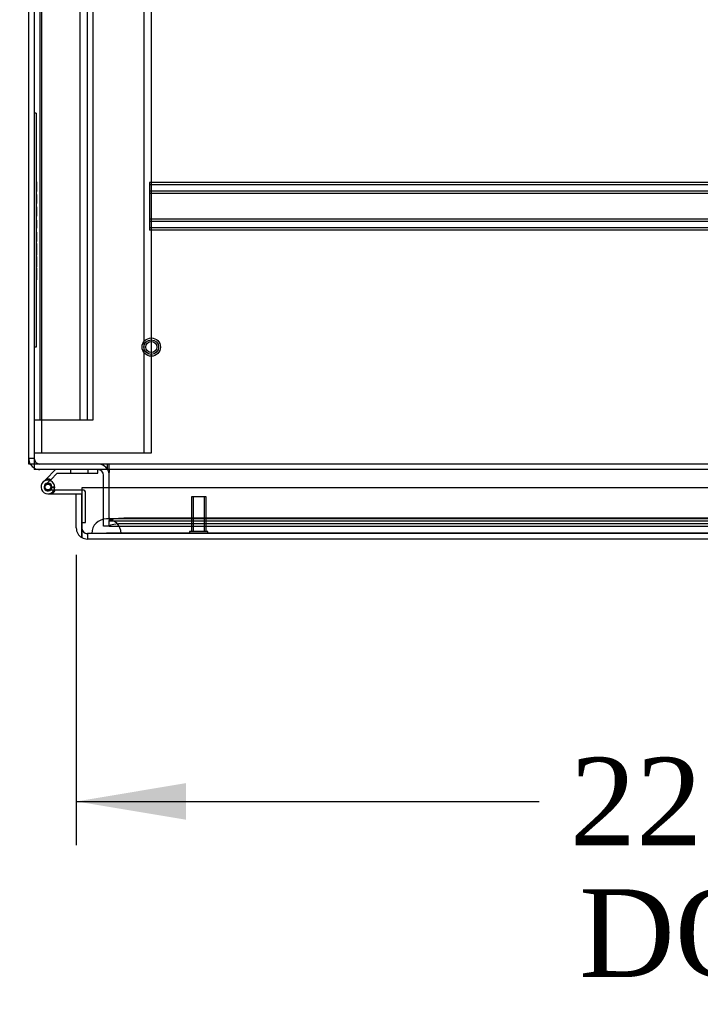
# Model space of a CAD drawing. Header units: inches. Extents: x 1 to 359, y -2 to 239.
# Tile 57 of 82: x 85 to 97, y 199 to 215. Entities that reach past the tile are written whole.
import ezdxf
from ezdxf.enums import TextEntityAlignment as Align
from ezdxf.lldxf.tags import DXFTag

# ---------------------------------------------------------------- set-up
doc = ezdxf.new("R2010")
doc.units = ezdxf.units.IN
doc.header["$MEASUREMENT"] = 0
for name, color, linetype in [('COM50677-2', 7, 'Continuous'), ('COM53964-1', 7, 'Continuous'), ('COM54746-60', 7, 'Continuous'), ('COM70215', 7, 'Continuous'), ('COM70220', 7, 'Continuous'), ('COM71195-6', 7, 'Continuous'), ('COM71298-1', 7, 'Continuous'), ('COM71299-1', 7, 'Continuous'), ('COM71300-1', 7, 'Continuous'), ('Default', 7, 'Continuous'), ('QLB20185', 7, 'Continuous'), ('STD26258', 7, 'Continuous')]:
    doc.layers.add(name, color=color, linetype=linetype)
doc.styles.add('SEACAD_Times_New_Roman', font='times.ttf')
tags = doc.linetypes.add('HIDDEN2', pattern=[0.1875, 0.125, -0.0625]).pattern_tags.tags
tags[6:7] = [DXFTag(74, 4), DXFTag(75, 0), DXFTag(340, '0'), DXFTag(46, 0.0), DXFTag(50, 0.0), DXFTag(44, 0.0), DXFTag(45, 0.0)]
tags[4:5] = [DXFTag(74, 4), DXFTag(75, 0), DXFTag(340, '0'), DXFTag(46, 0.0), DXFTag(50, 0.0), DXFTag(44, 0.0), DXFTag(45, 0.0)]
doc.dimstyles.new('HAMMOND_(STH_-_300x200)', dxfattribs={"dimtxt": 1.5, "dimasz": 1.875, "dimexe": 0.75, "dimexo": 0.75, "dimgap": 0.375, "dimtad": 0, "dimtih": 1, "dimtoh": 1, "dimzin": 0, "dimdsep": 46, "dimtxsty": 'SEACAD_Times_New_Roman', "dimblk1": '_SE_FILLED', "dimblk2": '_SE_FILLED', "dimsah": 1, "dimcen": 0.75, "dimadec": 0, "dimazin": 0, "dimtfac": 0.8, "dimtofl": 0, "dimtmove": 0, "dimatfit": 3, "dimfxl": 1, "dimtolj": 1, "dimtzin": 0, "dimarcsym": 0})

# ---------------------------------------------------------------- blocks, each defined once
blk = doc.blocks.new('SE3')
at = {"layer": 'COM50677-2', "color": 7, "linetype": 'HIDDEN2'}
for p, q in [((85.806, 225.541), (85.806, 208.041)), ((87.556, 225.541), (87.556, 208.041)), ((87.681, 225.541), (87.681, 208.041)), ((85.866, 208.041), (85.681, 208.041)), ((87.496, 208.041), (85.866, 208.041)), ((87.681, 208.041), (87.496, 208.041))]:
    blk.add_line(p, q, dxfattribs=at)
at = {"layer": 'COM53964-1', "color": 7, "linetype": 'HIDDEN2'}
for p, q in [((85.776, 224.978), (85.776, 208.603)), ((86.46, 224.978), (86.46, 208.603)), ((86.586, 224.978), (86.586, 208.603)), ((86.681, 224.978), (86.681, 208.603)), ((85.819, 208.603), (85.681, 208.603)), ((86.543, 208.603), (85.819, 208.603)), ((86.681, 208.603), (86.543, 208.603))]:
    blk.add_line(p, q, dxfattribs=at)
at = {"layer": 'COM54746-60', "color": 7, "linetype": 'Continuous'}
for p, q in [((86.046, 207.76), (85.879, 207.592)), ((86.765, 207.698), (86.765, 207.76)), ((85.879, 207.592), (85.835, 207.548)), ((85.948, 207.574), (85.962, 207.588)), ((85.962, 207.588), (86.072, 207.698)), ((86.072, 207.698), (86.765, 207.698)), ((85.851, 207.474), (85.851, 207.449)), ((85.926, 207.524), (85.901, 207.524)), ((85.976, 207.449), (85.976, 207.474)), ((85.976, 207.456), (86.03, 207.451)), ((85.901, 207.399), (85.926, 207.399)), ((85.913, 207.345), (86.493, 207.345)), ((86.493, 207.407), (85.952, 207.407)), ((86.493, 207.345), (86.493, 207.343)), ((86.493, 206.857), (86.493, 206.857))]:
    blk.add_line(p, q, dxfattribs=at)
at = {"layer": 'COM54746-60', "color": 7, "linetype": 'HIDDEN2'}
for p, q in [((86.3, 207.76), (86.3, 207.698)), ((86.604, 207.698), (86.604, 207.76)), ((85.877, 207.503), (85.948, 207.574)), ((86.03, 207.462), (85.968, 207.462)), ((85.968, 207.457), (85.976, 207.456)), ((85.952, 207.407), (85.913, 207.407)), ((86.53, 207.407), (86.493, 207.407)), ((86.555, 206.857), (86.555, 207.382)), ((86.493, 206.857), (86.555, 206.857))]:
    blk.add_line(p, q, dxfattribs=at)
blk.add_circle((85.913, 207.462), 0.05, dxfattribs=at)
at = {"layer": 'COM54746-60', "color": 7, "linetype": 'Continuous'}
for centre, radius, start, end in [((85.913, 207.462), 0.135, 68.9858, 104.9706), ((85.913, 207.462), 0.117, 354.7841, 270), ((85.901, 207.474), 0.05, 90, 180), ((85.901, 207.449), 0.05, 180, 270), ((85.926, 207.474), 0.05, 0, 90), ((85.926, 207.449), 0.05, 270, 0), ((85.913, 207.462), 0.117, 331.9602, 354.7841)]:
    blk.add_arc(centre, radius, start, end, dxfattribs=at)
at = {"layer": 'COM54746-60', "color": 7, "linetype": 'HIDDEN2'}
for centre, radius, start, end in [((85.913, 207.462), 0.055, 354.7841, 270), ((85.913, 207.462), 0.055, 270, 354.7841), ((85.913, 207.462), 0.117, 270, 331.9602), ((85.913, 207.462), 0.135, 299.9264, 335.9579), ((86.53, 207.382), 0.025, 0, 90)]:
    blk.add_arc(centre, radius, start, end, dxfattribs=at)
at = {"layer": 'COM70215', "color": 7, "linetype": 'HIDDEN2'}
for p, q in [((107.148, 212.668), (87.648, 212.668)), ((87.648, 212.668), (87.648, 212.625)), ((107.148, 212.628), (87.648, 212.628)), ((87.648, 212.625), (87.648, 211.898)), ((107.148, 212.52), (87.648, 212.52)), ((107.148, 212.48), (87.648, 212.48)), ((107.148, 212.043), (87.648, 212.043)), ((107.148, 212.003), (87.648, 212.003)), ((87.648, 211.898), (87.648, 211.855)), ((107.148, 211.895), (87.648, 211.895)), ((107.148, 211.855), (87.648, 211.855))]:
    blk.add_line(p, q, dxfattribs=at)
at = {"layer": 'COM70220', "color": 7, "linetype": 'HIDDEN2'}
for p, q in [((87.164, 206.918), (86.914, 206.918)), ((107.632, 206.918), (87.164, 206.918)), ((86.914, 206.672), (86.665, 206.67)), ((86.665, 206.67), (86.665, 206.669)), ((87.164, 206.67), (86.665, 206.67)), ((87.164, 206.669), (86.665, 206.669)), ((87.163, 206.67), (86.914, 206.672)), ((87.164, 206.672), (86.914, 206.672)), ((87.163, 206.669), (87.163, 206.67)), ((107.632, 206.672), (87.164, 206.672)), ((107.632, 206.67), (87.164, 206.67)), ((107.632, 206.669), (87.164, 206.669))]:
    blk.add_line(p, q, dxfattribs=at)
blk.add_arc((86.914, 206.668), 0.25, 0, 180, dxfattribs=at)
at = {"layer": 'COM71195-6', "color": 7, "linetype": 'Continuous'}
for p, q in [((86.493, 207.448), (86.493, 206.763)), ((108.303, 207.448), (86.493, 207.448)), ((86.398, 207.343), (86.493, 207.343)), ((86.398, 206.763), (86.398, 207.343)), ((86.493, 206.763), (86.493, 207.343)), ((86.493, 206.763), (86.493, 206.598)), ((86.493, 206.598), (86.493, 206.763)), ((108.208, 206.573), (86.588, 206.573))]:
    blk.add_line(p, q, dxfattribs=at)
at = {"layer": 'COM71195-6', "color": 7, "linetype": 'HIDDEN2'}
for p, q in [((108.208, 206.668), (86.588, 206.668)), ((86.588, 206.668), (86.588, 206.573))]:
    blk.add_line(p, q, dxfattribs=at)
at = {"layer": 'COM71195-6', "color": 7, "linetype": 'Continuous'}
for start, end in [(180, 240), (240, 270)]:
    blk.add_arc((86.588, 206.763), 0.19, start, end, dxfattribs=at)
at = {"layer": 'COM71195-6', "color": 7, "linetype": 'HIDDEN2'}
blk.add_arc((86.588, 206.763), 0.095, 180, 270, dxfattribs=at)
blk.add_ellipse((86.588, 206.763), major_axis=(0, 0.095), ratio=0.999171, start_param=1.570796, end_param=3.141593, dxfattribs=at)
at = {"layer": 'COM71195-6', "color": 7, "linetype": 'Continuous'}
blk.add_ellipse((86.588, 206.763), major_axis=(0, 0.19), ratio=0.999171, start_param=2.617994, end_param=3.141593, dxfattribs=at)
at = {"layer": 'COM71298-1', "color": 7, "linetype": 'Continuous'}
for p, q in [((85.681, 216.46), (85.681, 207.903)), ((85.681, 207.903), (85.681, 207.76)), ((133.551, 207.76), (85.681, 207.76)), ((86.961, 207.76), (86.961, 207.712)), ((86.961, 207.448), (86.961, 207.712))]:
    blk.add_line(p, q, dxfattribs=at)
at = {"layer": 'COM71298-1', "color": 7, "linetype": 'HIDDEN2'}
for p, q in [((133.551, 207.855), (85.681, 207.855)), ((86.931, 207.76), (86.931, 207.855)), ((86.961, 207.76), (86.961, 207.855)), ((86.961, 206.934), (86.961, 207.448)), ((86.961, 206.934), (86.961, 206.887)), ((107.749, 206.927), (87.211, 206.927)), ((86.961, 206.791), (86.961, 206.887)), ((86.962, 206.793), (86.961, 206.791)), ((86.961, 206.791), (86.961, 206.791)), ((86.961, 206.791), (107.999, 206.791)), ((86.962, 206.886), (86.962, 206.886)), ((86.962, 206.886), (107.999, 206.886)), ((107.749, 206.833), (87.211, 206.833))]:
    blk.add_line(p, q, dxfattribs=at)
for centre, major_axis, start_param, end_param in [((87.211, 206.883), (-0.25, 0), 4.712389, 6.21308), ((87.211, 206.79), (0.25, 0), 1.570796, 3.071487)]:
    blk.add_ellipse(centre, major_axis=major_axis, ratio=0.173648, start_param=start_param, end_param=end_param, dxfattribs=at)
at = {"layer": 'COM71299-1', "color": 7, "linetype": 'HIDDEN2'}
blk.add_line((86.961, 206.793), (107.116, 206.793), dxfattribs=at)
at = {"layer": 'COM71300-1', "color": 7, "linetype": 'Continuous'}
for p, q in [((85.586, 207.855), (85.586, 216.465)), ((85.681, 207.855), (85.586, 207.855)), ((86.866, 207.448), (86.866, 207.665))]:
    blk.add_line(p, q, dxfattribs=at)
at = {"layer": 'COM71300-1', "color": 7, "linetype": 'HIDDEN2'}
for p, q in [((85.681, 207.95), (85.586, 207.95)), ((86.866, 206.793), (86.866, 207.448)), ((86.961, 206.793), (86.866, 206.793))]:
    blk.add_line(p, q, dxfattribs=at)
for centre, radius, start, end in [((85.776, 207.95), 0.19, 180, 210), ((85.776, 207.95), 0.095, 180, 270), ((85.776, 207.95), 0.19, 240, 270), ((86.771, 207.665), 0.19, 30, 90)]:
    blk.add_arc(centre, radius, start, end, dxfattribs=at)
at = {"layer": 'COM71300-1', "color": 7, "linetype": 'Continuous'}
for centre, radius, start, end in [((85.776, 207.95), 0.19, 210, 240), ((86.771, 207.665), 0.095, 0, 90), ((86.771, 207.665), 0.19, 0, 30)]:
    blk.add_arc(centre, radius, start, end, dxfattribs=at)
at = {"layer": 'QLB20185', "color": 7, "linetype": 'HIDDEN2'}
for p, q in [((85.711, 213.855), (85.681, 213.855)), ((85.711, 213.855), (85.711, 213.48)), ((85.711, 213.48), (85.711, 210.23)), ((85.728, 212.671), (85.71, 212.671)), ((85.728, 212.657), (85.71, 212.657)), ((85.728, 212.657), (85.71, 212.657)), ((85.726, 212.654), (85.711, 212.654)), ((85.726, 212.653), (85.711, 212.653)), ((85.726, 212.65), (85.711, 212.65)), ((85.726, 212.642), (85.711, 212.642)), ((85.726, 212.64), (85.711, 212.64)), ((85.726, 212.671), (85.726, 212.668)), ((85.726, 212.647), (85.726, 212.654)), ((85.726, 212.545), (85.726, 212.647)), ((85.71, 212.527), (85.728, 212.527)), ((85.726, 212.584), (85.711, 212.584)), ((85.726, 212.56), (85.711, 212.56)), ((85.726, 212.56), (85.711, 212.56)), ((85.726, 212.558), (85.711, 212.558)), ((85.726, 212.547), (85.711, 212.547)), ((85.726, 212.545), (85.711, 212.545)), ((85.726, 212.54), (85.711, 212.54)), ((85.726, 212.534), (85.711, 212.534)), ((85.726, 212.527), (85.726, 212.54)), ((85.728, 212.453), (85.71, 212.453)), ((85.728, 212.449), (85.71, 212.449)), ((85.71, 212.338), (85.728, 212.338)), ((85.71, 212.334), (85.728, 212.334)), ((85.71, 212.323), (85.728, 212.323)), ((85.71, 212.319), (85.728, 212.319)), ((85.726, 212.439), (85.711, 212.439)), ((85.726, 212.438), (85.711, 212.438)), ((85.726, 212.434), (85.711, 212.434)), ((85.726, 212.433), (85.711, 212.433)), ((85.726, 212.423), (85.711, 212.423)), ((85.726, 212.42), (85.711, 212.42)), ((85.726, 212.416), (85.711, 212.416)), ((85.726, 212.356), (85.711, 212.356)), ((85.726, 212.352), (85.711, 212.352)), ((85.726, 212.351), (85.711, 212.351)), ((85.726, 212.349), (85.711, 212.349)), ((85.726, 212.339), (85.711, 212.339)), ((85.726, 212.333), (85.711, 212.333)), ((85.726, 212.329), (85.711, 212.329)), ((85.726, 212.323), (85.726, 212.449)), ((85.728, 212.239), (85.71, 212.239)), ((85.726, 212.237), (85.711, 212.237)), ((85.726, 212.179), (85.711, 212.179)), ((85.726, 212.165), (85.711, 212.165)), ((85.726, 212.229), (85.726, 212.237)), ((85.726, 212.179), (85.726, 212.229)), ((85.726, 212.112), (85.726, 212.179)), ((85.71, 212.105), (85.728, 212.105)), ((85.71, 212.105), (85.728, 212.105)), ((85.726, 212.112), (85.711, 212.112)), ((85.726, 212.107), (85.711, 212.107)), ((85.726, 212.107), (85.711, 212.107)), ((85.726, 212.107), (85.711, 212.107)), ((85.726, 212.025), (85.711, 212.025)), ((85.726, 212.021), (85.711, 212.021)), ((85.726, 212.013), (85.711, 212.013)), ((85.726, 212.011), (85.711, 212.011)), ((85.726, 212.005), (85.711, 212.005)), ((85.726, 212.003), (85.711, 212.003)), ((85.726, 212.002), (85.711, 212.002)), ((85.726, 211.997), (85.711, 211.997)), ((85.726, 211.992), (85.711, 211.992)), ((85.726, 211.982), (85.711, 211.982)), ((85.726, 211.98), (85.711, 211.98)), ((85.726, 212.113), (85.726, 212.115)), ((85.726, 212.107), (85.726, 212.112)), ((85.726, 212.021), (85.726, 212.025)), ((85.726, 212.013), (85.726, 212.021)), ((85.726, 212.002), (85.726, 212.013)), ((85.726, 211.982), (85.726, 212.002)), ((85.726, 211.913), (85.726, 211.982)), ((85.728, 211.808), (85.71, 211.808)), ((85.728, 211.793), (85.71, 211.793)), ((85.726, 211.934), (85.711, 211.934)), ((85.726, 211.925), (85.711, 211.925)), ((85.726, 211.915), (85.711, 211.915)), ((85.726, 211.911), (85.711, 211.911)), ((85.726, 211.906), (85.711, 211.906)), ((85.726, 211.904), (85.711, 211.904)), ((85.726, 211.895), (85.711, 211.895)), ((85.726, 211.891), (85.711, 211.891)), ((85.726, 211.808), (85.711, 211.808)), ((85.726, 211.806), (85.711, 211.806)), ((85.726, 211.805), (85.711, 211.805)), ((85.726, 211.796), (85.711, 211.796)), ((85.726, 211.794), (85.711, 211.794)), ((85.726, 211.794), (85.711, 211.794)), ((85.726, 211.891), (85.726, 211.913)), ((85.726, 211.788), (85.726, 211.808)), ((85.71, 211.674), (85.728, 211.674)), ((85.726, 211.788), (85.711, 211.788)), ((85.726, 211.778), (85.711, 211.778)), ((85.726, 211.709), (85.711, 211.709)), ((85.726, 211.708), (85.711, 211.708)), ((85.726, 211.689), (85.711, 211.689)), ((85.726, 211.686), (85.711, 211.686)), ((85.726, 211.681), (85.711, 211.681)), ((85.726, 211.667), (85.711, 211.667)), ((85.726, 211.709), (85.726, 211.788)), ((85.726, 211.674), (85.726, 211.709)), ((85.728, 211.617), (85.71, 211.617)), ((85.728, 211.602), (85.71, 211.602)), ((85.728, 211.602), (85.71, 211.602)), ((85.728, 211.587), (85.71, 211.587)), ((85.726, 211.61), (85.711, 211.61)), ((85.726, 211.606), (85.711, 211.606)), ((85.726, 211.597), (85.711, 211.597)), ((85.726, 211.595), (85.711, 211.595)), ((85.726, 211.589), (85.711, 211.589)), ((85.726, 211.585), (85.711, 211.585)), ((85.726, 211.581), (85.711, 211.581)), ((85.726, 211.573), (85.711, 211.573)), ((85.726, 211.564), (85.711, 211.564)), ((85.726, 211.482), (85.711, 211.482)), ((85.726, 211.468), (85.711, 211.468)), ((85.726, 211.54), (85.726, 211.585)), ((85.726, 211.448), (85.726, 211.54)), ((85.71, 211.438), (85.728, 211.438)), ((85.728, 211.336), (85.71, 211.336)), ((85.726, 211.441), (85.711, 211.441)), ((85.726, 211.403), (85.711, 211.403)), ((85.726, 211.388), (85.711, 211.388)), ((85.726, 211.333), (85.711, 211.333)), ((85.726, 211.291), (85.711, 211.291)), ((85.726, 211.441), (85.726, 211.448)), ((85.726, 211.388), (85.726, 211.403)), ((85.726, 211.338), (85.726, 211.388)), ((85.726, 211.326), (85.726, 211.333)), ((85.726, 211.241), (85.726, 211.326)), ((85.71, 211.232), (85.728, 211.232)), ((85.728, 211.192), (85.71, 211.192)), ((85.728, 211.192), (85.71, 211.192)), ((85.726, 211.276), (85.711, 211.276)), ((85.726, 211.234), (85.711, 211.234)), ((85.726, 211.19), (85.711, 211.19)), ((85.726, 211.178), (85.711, 211.178)), ((85.726, 211.177), (85.711, 211.177)), ((85.726, 211.173), (85.711, 211.173)), ((85.726, 211.165), (85.711, 211.165)), ((85.726, 211.165), (85.711, 211.165)), ((85.726, 211.139), (85.711, 211.139)), ((85.726, 211.234), (85.726, 211.241)), ((85.726, 211.165), (85.726, 211.192)), ((85.726, 211.139), (85.726, 211.178)), ((85.726, 211.041), (85.726, 211.165)), ((85.71, 211.048), (85.728, 211.048)), ((85.71, 211.028), (85.728, 211.028)), ((85.71, 211.014), (85.728, 211.014)), ((85.726, 211.104), (85.711, 211.104)), ((85.726, 211.088), (85.711, 211.088)), ((85.726, 211.085), (85.711, 211.085)), ((85.726, 211.084), (85.711, 211.084)), ((85.726, 211.06), (85.711, 211.06)), ((85.726, 211.052), (85.711, 211.052)), ((85.726, 211.051), (85.711, 211.051)), ((85.726, 211.05), (85.711, 211.05)), ((85.726, 211.041), (85.711, 211.041)), ((85.726, 211.034), (85.711, 211.034)), ((85.726, 211.014), (85.726, 211.041)), ((85.711, 210.23), (85.711, 209.855)), ((85.711, 209.855), (85.681, 209.855))]:
    blk.add_line(p, q, dxfattribs=at)
at = {"layer": 'STD26258', "color": 7, "linetype": 'HIDDEN2'}
for p, q in [((88.618, 207.293), (88.368, 207.293)), ((88.368, 207.293), (88.368, 206.699)), ((88.399, 207.293), (88.399, 206.699)), ((88.588, 207.293), (88.588, 206.699)), ((88.618, 206.699), (88.618, 207.293)), ((88.65, 206.699), (88.337, 206.699)), ((88.337, 206.699), (88.337, 206.668)), ((88.65, 206.668), (88.65, 206.699))]:
    blk.add_line(p, q, dxfattribs=at)
for radius in [0.156, 0.125, 0.0944]:
    blk.add_circle((87.681, 209.855), radius, dxfattribs=at)
blk = doc.blocks.new('DMBLK21')
at = {"layer": 'Default', "linetype": 'Continuous', "transparency": 16777216}
for points in [[(75.804, 223.945), (76.429, 223.945), (76.116, 225.82)], [(75.804, 209.635), (76.116, 207.76), (76.429, 209.635)]]:
    blk.add_hatch(color=7, dxfattribs=at).paths.add_polyline_path(points)
at = {"layer": 'Default', "color": 7, "linetype": 'Continuous', "transparency": 16777216}
for p, q in [((85.026, 225.82), (75.366, 225.82)), ((76.116, 225.82), (76.116, 218.065)), ((76.116, 215.515), (76.116, 207.76)), ((84.931, 207.76), (75.366, 207.76))]:
    blk.add_line(p, q, dxfattribs=at)
at = {"layer": 'Default', "color": 7, "linetype": 'Continuous', "transparency": 16777216, "style": 'SEACAD_Times_New_Roman'}
blk.add_text('18.06', height=1.5, dxfattribs=at).set_placement((73.557, 217.54), align=Align.TOP_LEFT)
blk = doc.blocks.new('_SE_FILLED')
at = {"color": 0}
blk.add_line((0, 0), (-1, 0), dxfattribs=at)
blk.add_solid([(0, 0), (-1, -0.1665), (-1, 0.1665), (0, 0)], dxfattribs=at)
blk = doc.blocks.new('DMBLK26')
at = {"layer": 'Default', "linetype": 'Continuous', "transparency": 16777216}
for points in [[(88.273, 201.774), (88.273, 202.399), (86.398, 202.086)], [(106.523, 201.774), (108.398, 202.086), (106.523, 202.399)]]:
    blk.add_hatch(color=7, dxfattribs=at).paths.add_polyline_path(points)
at = {"layer": 'Default', "color": 7, "linetype": 'Continuous', "transparency": 16777216}
for p, q in [((86.398, 206.303), (86.398, 201.336)), ((108.398, 206.355), (108.398, 201.336)), ((86.398, 202.086), (94.314, 202.086)), ((100.483, 202.086), (108.398, 202.086))]:
    blk.add_line(p, q, dxfattribs=at)
at = {"layer": 'Default', "color": 7, "linetype": 'Continuous', "transparency": 16777216, "style": 'SEACAD_Times_New_Roman'}
for s, p in [('22.00', (94.839, 202.836)), ('DOO', (94.999, 200.586))]:
    blk.add_text(s, height=1.5, dxfattribs=at).set_placement(p, align=Align.TOP_LEFT)

msp = doc.modelspace()

# ---------------------------------------------------------------- block references
at = {"layer": 'Default'}
msp.add_blockref('SE3', (0, 0), dxfattribs=at)

# ---------------------------------------------------------------- dimensions: what is measured, and where the dimension line sits
at = {"layer": 'Default', "color": 7, "linetype": 'Continuous'}
for base, p1, p2, angle, text, picture, middle, dimtype in [((76.116, 207.76), (85.776, 225.82), (85.681, 207.76), 90, '\\A1;<>', 'DMBLK21', (76.116, 216.79), 160), ((86.398, 202.086), (86.398, 207.053), (108.398, 207.105), 0.1367, '\\A1;<>\\PDOO', 'DMBLK26', (97.398, 202.086), 161)]:
    dim = msp.add_linear_dim(base=base, p1=p1, p2=p2, angle=angle, text=text, dimstyle='HAMMOND_(STH_-_300x200)', dxfattribs=at)
    dim.commit()
    dim.dimension.update_dxf_attribs({"geometry": picture, "text_midpoint": middle, "dimtype": dimtype})

doc.saveas('drawing.dxf')
